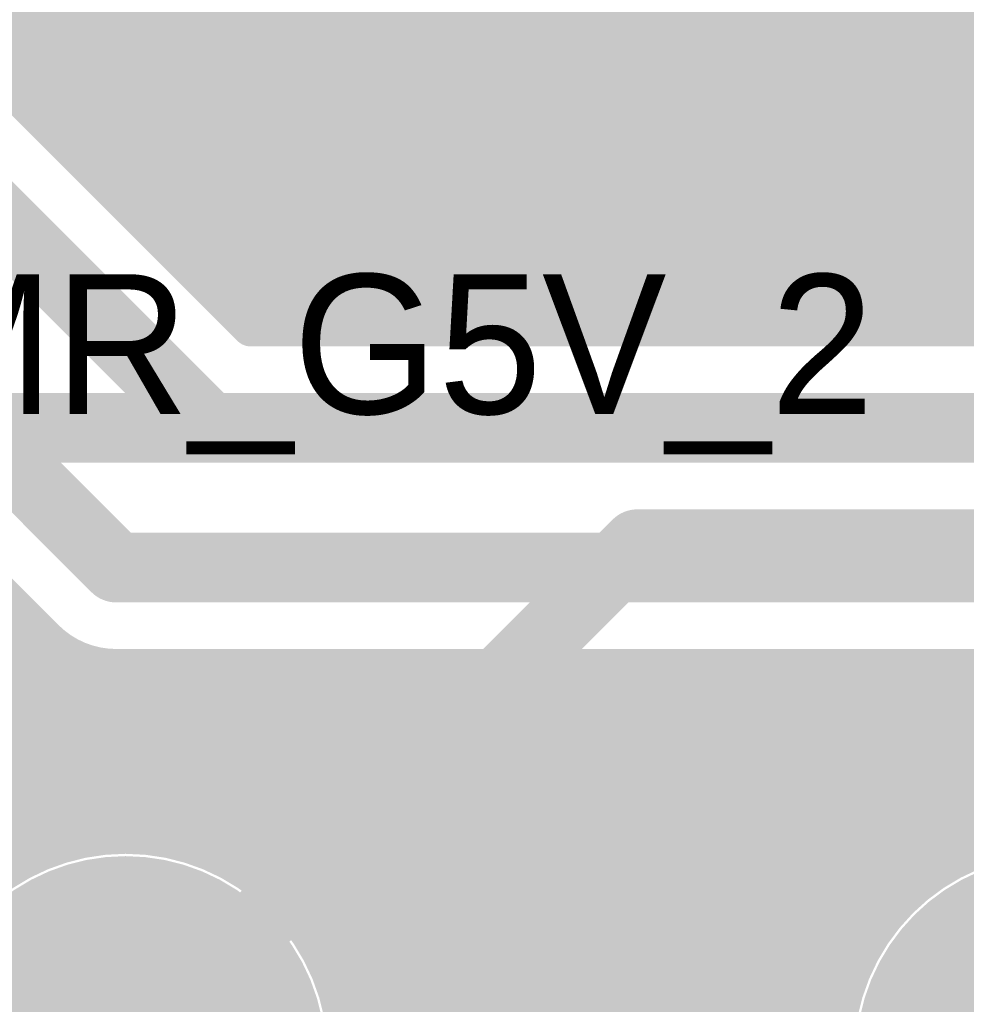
# Model space of a CAD drawing. Extents: x 7.17 to 14.1, y 4 to 11.75.
# Tile 171 of 214: x 10.61 to 10.81, y 8.43 to 8.64. Entities that reach past the tile are written whole.
import ezdxf

# ---------------------------------------------------------------- set-up
doc = ezdxf.new("R2010")
doc.units = 0
doc.layers.get('0').update_dxf_attribs({"linetype": 'CONTINUOUS'})
for name, color, linetype in [('BOTTOMLAYER', 5, 'CONTINUOUS'), ('BOTTOMSOLDER', 6, 'CONTINUOUS'), ('INTERNALPLANE1', 76, 'CONTINUOUS'), ('MECHANICAL1', 6, 'CONTINUOUS'), ('MULTILAYER', 9, 'CONTINUOUS'), ('TOPLAYER', 1, 'CONTINUOUS'), ('TOPSOLDER', 216, 'CONTINUOUS')]:
    doc.layers.add(name, color=color, linetype=linetype)

# ---------------------------------------------------------------- blocks, each defined once
blk = doc.blocks.new('RELAY44_28')
at = {"layer": 'BOTTOMSOLDER', "const_width": 0.0375}
for points in [[(0.28125, 0, 1), (0.31875, 0, 1)], [(0.48125, 0, 1), (0.51875, 0, 1)]]:
    blk.add_lwpolyline(points, format="xyb", close=True, dxfattribs=at)
at = {"layer": 'MULTILAYER', "const_width": 0.0335}
for points in [[(0.28325, 0, 1), (0.31675, 0, 1)], [(0.48325, 0, 1), (0.51675, 0, 1)]]:
    blk.add_lwpolyline(points, format="xyb", close=True, dxfattribs=at)
at = {"layer": 'TOPSOLDER', "const_width": 0.0375}
for points in [[(0.28125, 0, 1), (0.31875, 0, 1)], [(0.48125, 0, 1), (0.51875, 0, 1)]]:
    blk.add_lwpolyline(points, format="xyb", close=True, dxfattribs=at)

msp = doc.modelspace()

# ---------------------------------------------------------------- linework, layer by layer
at = {"layer": 'BOTTOMLAYER'}
for points, const_width in [([(10.40481, 8.8285), (10.66181, 8.5715)], 0.008), ([(10.411881, 8.8285), (10.668881, 8.5715)], 0.008), ([(10.418952, 8.8285), (10.675952, 8.5715)], 0.008), ([(10.426023, 8.8285), (10.683023, 8.5715)], 0.008), ([(10.433094, 8.8285), (10.690094, 8.5715)], 0.008), ([(10.440165, 8.8285), (10.697165, 8.5715)], 0.008), ([(10.447236, 8.8285), (10.704236, 8.5715)], 0.008), ([(10.588658, 8.8285), (10.845658, 8.5715)], 0.008), ([(10.595729, 8.8285), (10.852729, 8.5715)], 0.008), ([(10.6028, 8.8285), (10.8598, 8.5715)], 0.008), ([(10.607641, 8.620668), (10.815473, 8.8285)], 0.008), ([(10.609871, 8.8285), (10.866871, 8.5715)], 0.008), ([(10.611177, 8.617133), (10.822544, 8.8285)], 0.008), ([(10.614712, 8.613597), (10.829615, 8.8285)], 0.008), ([(10.616943, 8.8285), (10.873943, 8.5715)], 0.008), ([(10.618248, 8.610062), (10.836686, 8.8285)], 0.008), ([(10.621783, 8.606526), (10.843757, 8.8285)], 0.008), ([(10.624014, 8.8285), (10.881014, 8.5715)], 0.008), ([(10.625319, 8.602991), (10.850829, 8.8285)], 0.008), ([(10.628855, 8.599455), (10.8579, 8.8285)], 0.008), ([(10.63239, 8.595919), (10.864971, 8.8285)], 0.008), ([(10.635926, 8.592384), (10.872042, 8.8285)], 0.008), ([(10.756464, 8.5715), (11.013464, 8.8285)], 0.008), ([(10.763535, 8.5715), (11.020535, 8.8285)], 0.008), ([(10.770606, 8.5715), (11.027606, 8.8285)], 0.008), ([(10.777677, 8.5715), (11.034677, 8.8285)], 0.008), ([(10.784748, 8.5715), (11.041748, 8.8285)], 0.008), ([(10.791819, 8.5715), (11.048819, 8.8285)], 0.008), ([(10.79889, 8.5715), (11.05589, 8.8285)], 0.008), ([(10.805962, 8.5715), (11.062962, 8.8285)], 0.008), ([(10.813033, 8.5715), (11.070033, 8.8285)], 0.008), ([(10.418107, 8.810203), (10.65681, 8.5715)], 0.008), ([(10.402904, 8.795), (10.647904, 8.55)], 0.015), ([(10.382904, 8.765), (10.627904, 8.52)], 0.015), ([(10.36253, 8.7435), (10.646537, 8.459493)], 0.008), ([(10.369601, 8.7435), (10.794291, 8.31881)], 0.008), ([(10.373998, 8.7435), (10.612701, 8.504797)], 0.008), ([(10.670615, 8.739472), (10.838587, 8.5715)], 0.008), ([(10.639461, 8.588848), (10.788023, 8.73741)], 0.008), ([(10.368362, 8.730597), (10.63699, 8.461968)], 0.008), ([(10.642997, 8.585313), (10.783699, 8.726015)], 0.008), ([(10.675809, 8.727207), (10.831516, 8.5715)], 0.008), ([(10.370982, 8.720906), (10.62939, 8.462497)], 0.008), ([(10.646532, 8.581777), (10.782482, 8.717727)], 0.008), ([(10.677261, 8.718684), (10.824445, 8.5715)], 0.008), ([(10.371375, 8.713442), (10.622844, 8.461972)], 0.008), ([(10.650068, 8.578242), (10.782593, 8.710767)], 0.008), ([(10.677282, 8.711592), (10.817374, 8.5715)], 0.008), ([(10.370645, 8.7071), (10.617025, 8.460721)], 0.008), ([(10.653603, 8.574706), (10.783546, 8.704648)], 0.008), ([(10.67642, 8.705382), (10.810303, 8.5715)], 0.008), ([(10.369154, 8.70152), (10.611771, 8.458903)], 0.008), ([(10.657468, 8.5715), (10.785124, 8.699156)], 0.008), ([(10.674913, 8.699819), (10.803232, 8.5715)], 0.008), ([(10.367069, 8.696534), (10.606993, 8.45661)], 0.008), ([(10.66454, 8.5715), (10.787213, 8.694174)], 0.008), ([(10.672884, 8.694777), (10.79616, 8.5715)], 0.008), ([(10.670406, 8.690183), (10.789089, 8.5715)], 0.008), ([(10.671611, 8.5715), (10.789744, 8.689634)], 0.008), ([(10.667521, 8.685997), (10.782018, 8.5715)], 0.008), ([(10.678682, 8.5715), (10.792678, 8.685496)], 0.008), ([(10.664254, 8.682193), (10.774947, 8.5715)], 0.008), ([(10.685753, 8.5715), (10.795992, 8.68174)], 0.008), ([(10.660614, 8.678762), (10.767876, 8.5715)], 0.008), ([(10.692824, 8.5715), (10.79968, 8.678356)], 0.008), ([(10.656596, 8.675709), (10.760805, 8.5715)], 0.008), ([(10.699895, 8.5715), (10.803746, 8.675351)], 0.008), ([(10.604106, 8.624204), (10.653921, 8.674019)], 0.008), ([(10.652184, 8.673049), (10.753734, 8.5715)], 0.008), ([(10.706966, 8.5715), (10.80821, 8.672744)], 0.008), ([(10.611667, 8.671141), (10.711307, 8.5715)], 0.008), ([(10.647345, 8.670818), (10.746663, 8.5715)], 0.008), ([(10.714037, 8.5715), (10.813106, 8.670569)], 0.008), ([(10.749393, 8.5715), (10.849726, 8.671834)], 0.008), ([(10.60057, 8.627739), (10.64186, 8.669029)], 0.008), ([(10.64202, 8.669071), (10.739592, 8.5715)], 0.008), ([(10.721108, 8.5715), (10.818498, 8.66889)], 0.008), ([(10.597035, 8.631275), (10.633388, 8.667628)], 0.008), ([(10.621657, 8.668221), (10.718378, 8.5715)], 0.008), ([(10.629447, 8.667502), (10.725449, 8.5715)], 0.008), ([(10.636113, 8.667908), (10.73252, 8.5715)], 0.008), ([(10.728179, 8.5715), (10.824489, 8.66781)], 0.008), ([(10.73525, 8.5715), (10.83127, 8.66752)], 0.008), ([(10.742322, 8.5715), (10.83925, 8.668429)], 0.008), ([(10.65681, 8.5715), (11.728998, 8.5715)], 0.008), ([(10.647904, 8.55), (11.737904, 8.55)], 0.015), ([(10.627904, 8.52), (11.737904, 8.52)], 0.015), ([(10.430947, 8.337908), (10.605269, 8.512229)], 0.008), ([(10.430947, 8.330836), (10.608804, 8.508694)], 0.008), ([(10.430947, 8.323765), (10.61234, 8.505158)], 0.008), ([(10.430727, 8.316474), (10.616211, 8.501958)], 0.008), ([(10.371404, 8.25008), (10.620972, 8.499648)], 0.008), ([(10.620271, 8.4999), (10.798758, 8.321414)], 0.008), ([(10.371404, 8.243009), (10.626918, 8.498523)], 0.008), ([(10.371404, 8.235938), (10.633966, 8.4985)], 0.008), ([(10.371404, 8.228867), (10.641037, 8.4985)], 0.008), ([(10.393959, 8.11), (10.782459, 8.4985)], 0.008), ([(10.40103, 8.11), (10.78953, 8.4985)], 0.008), ([(10.408101, 8.11), (10.796601, 8.4985)], 0.008), ([(10.415173, 8.11), (10.803672, 8.4985)], 0.008), ([(10.422244, 8.11), (10.810744, 8.4985)], 0.008), ([(10.429315, 8.11), (10.817815, 8.4985)], 0.008), ([(10.436386, 8.11), (10.824886, 8.4985)], 0.008), ([(10.443457, 8.11), (10.831957, 8.4985)], 0.008), ([(10.450528, 8.11), (10.839028, 8.4985)], 0.008), ([(10.457599, 8.11), (10.846099, 8.4985)], 0.008), ([(10.605146, 8.455537), (10.648108, 8.4985)], 0.008), ([(10.617543, 8.460863), (10.655179, 8.4985)], 0.008), ([(10.626098, 8.462347), (10.662251, 8.4985)], 0.008), ([(10.627904, 8.4985), (11.728998, 8.4985)], 0.008), ([(10.628743, 8.4985), (10.803669, 8.323574)], 0.008), ([(10.633207, 8.462385), (10.669322, 8.4985)], 0.008), ([(10.635814, 8.4985), (10.809089, 8.325225)], 0.008), ([(10.639428, 8.461535), (10.676393, 8.4985)], 0.008), ([(10.642885, 8.4985), (10.815131, 8.326254)], 0.008), ([(10.645001, 8.460037), (10.683464, 8.4985)], 0.008), ([(10.649956, 8.4985), (10.822004, 8.326453)], 0.008), ([(10.650051, 8.458016), (10.690535, 8.4985)], 0.008), ([(10.654651, 8.455545), (10.697606, 8.4985)], 0.008), ([(10.657027, 8.4985), (10.830176, 8.325351)], 0.008), ([(10.658843, 8.452666), (10.704677, 8.4985)], 0.008), ([(10.662653, 8.449405), (10.711748, 8.4985)], 0.008), ([(10.664098, 8.4985), (10.841328, 8.321271)], 0.008), ([(10.66609, 8.445771), (10.718819, 8.4985)], 0.008), ([(10.669149, 8.441759), (10.72589, 8.4985)], 0.008), ([(10.67117, 8.4985), (10.920505, 8.249165)], 0.008), ([(10.671815, 8.437354), (10.732962, 8.4985)], 0.008), ([(10.673843, 8.396955), (10.775388, 8.4985)], 0.008), ([(10.674054, 8.432522), (10.740033, 8.4985)], 0.008), ([(10.675809, 8.427205), (10.747104, 8.4985)], 0.008), ([(10.676706, 8.406889), (10.768317, 8.4985)], 0.008), ([(10.676983, 8.421308), (10.754175, 8.4985)], 0.008), ([(10.677403, 8.414657), (10.761246, 8.4985)], 0.008), ([(10.678241, 8.4985), (10.92404, 8.2527)], 0.008), ([(10.685312, 8.4985), (10.785391, 8.39842)], 0.008), ([(10.692383, 8.4985), (10.78293, 8.407953)], 0.008), ([(10.699454, 8.4985), (10.782407, 8.415547)], 0.008), ([(10.706525, 8.4985), (10.782936, 8.422089)], 0.008), ([(10.713596, 8.4985), (10.784191, 8.427905)], 0.008), ([(10.720667, 8.4985), (10.786011, 8.433156)], 0.008), ([(10.727738, 8.4985), (10.788306, 8.437932)], 0.008), ([(10.73481, 8.4985), (10.791023, 8.442286)], 0.008), ([(10.741881, 8.4985), (10.794131, 8.44625)], 0.008), ([(10.748952, 8.4985), (10.797614, 8.449837)], 0.008), ([(10.756023, 8.4985), (10.801472, 8.453051)], 0.008), ([(10.763094, 8.4985), (10.805715, 8.455879)], 0.008), ([(10.770165, 8.4985), (10.810368, 8.458297)], 0.008), ([(10.777236, 8.4985), (10.815479, 8.460257)], 0.008), ([(10.784307, 8.4985), (10.821125, 8.461682)], 0.008), ([(10.791378, 8.4985), (10.827442, 8.462436)], 0.008), ([(10.798449, 8.4985), (10.834691, 8.462258)], 0.008), ([(10.805521, 8.4985), (10.843511, 8.460509)], 0.008), ([(10.812592, 8.4985), (10.85726, 8.453832)], 0.008), ([(10.674397, 8.431633), (10.790229, 8.3158)], 0.008), ([(10.46467, 8.11), (10.784918, 8.430248)], 0.008)]:
    msp.add_lwpolyline(points, dxfattribs=dict(at, const_width=const_width))
for points, const_width in [([(10.602106, 8.624204, 1), (10.606106, 8.624204, 1)], 0.004), ([(10.605641, 8.620668, 1), (10.609641, 8.620668, 1)], 0.004), ([(10.609177, 8.617133, 1), (10.613177, 8.617133, 1)], 0.004), ([(10.612712, 8.613597, 1), (10.616712, 8.613597, 1)], 0.004), ([(10.616248, 8.610062, 1), (10.620248, 8.610062, 1)], 0.004), ([(10.619784, 8.606526, 1), (10.623784, 8.606526, 1)], 0.004), ([(10.623319, 8.602991, 1), (10.627319, 8.602991, 1)], 0.004), ([(10.626855, 8.599455, 1), (10.630855, 8.599455, 1)], 0.004), ([(10.63039, 8.595919, 1), (10.63439, 8.595919, 1)], 0.004), ([(10.633926, 8.592384, 1), (10.637926, 8.592384, 1)], 0.004), ([(10.637461, 8.588848, 1), (10.641461, 8.588848, 1)], 0.004), ([(10.640997, 8.585313, 1), (10.644997, 8.585313, 1)], 0.004), ([(10.644532, 8.581777, 1), (10.648532, 8.581777, 1)], 0.004), ([(10.648068, 8.578242, 1), (10.652068, 8.578242, 1)], 0.004), ([(10.651603, 8.574706, 1), (10.655603, 8.574706, 1)], 0.004), ([(10.65481, 8.5715, 1), (10.65881, 8.5715, 1)], 0.004), ([(10.65481, 8.5715, 1), (10.65881, 8.5715, 1)], 0.004), ([(10.655468, 8.5715, 1), (10.659468, 8.5715, 1)], 0.004), ([(10.659809, 8.5715, 1), (10.663809, 8.5715, 1)], 0.004), ([(10.662539, 8.5715, 1), (10.66654, 8.5715, 1)], 0.004), ([(10.666881, 8.5715, 1), (10.670881, 8.5715, 1)], 0.004), ([(10.669611, 8.5715, 1), (10.673611, 8.5715, 1)], 0.004), ([(10.673952, 8.5715, 1), (10.677952, 8.5715, 1)], 0.004), ([(10.676682, 8.5715, 1), (10.680682, 8.5715, 1)], 0.004), ([(10.681023, 8.5715, 1), (10.685023, 8.5715, 1)], 0.004), ([(10.683753, 8.5715, 1), (10.687753, 8.5715, 1)], 0.004), ([(10.688094, 8.5715, 1), (10.692094, 8.5715, 1)], 0.004), ([(10.690824, 8.5715, 1), (10.694824, 8.5715, 1)], 0.004), ([(10.695165, 8.5715, 1), (10.699165, 8.5715, 1)], 0.004), ([(10.697895, 8.5715, 1), (10.701895, 8.5715, 1)], 0.004), ([(10.702236, 8.5715, 1), (10.706236, 8.5715, 1)], 0.004), ([(10.704966, 8.5715, 1), (10.708966, 8.5715, 1)], 0.004), ([(10.709307, 8.5715, 1), (10.713307, 8.5715, 1)], 0.004), ([(10.712037, 8.5715, 1), (10.716037, 8.5715, 1)], 0.004), ([(10.716378, 8.5715, 1), (10.720378, 8.5715, 1)], 0.004), ([(10.719108, 8.5715, 1), (10.723108, 8.5715, 1)], 0.004), ([(10.723449, 8.5715, 1), (10.727449, 8.5715, 1)], 0.004), ([(10.726179, 8.5715, 1), (10.730179, 8.5715, 1)], 0.004), ([(10.730521, 8.5715, 1), (10.734521, 8.5715, 1)], 0.004), ([(10.733251, 8.5715, 1), (10.737251, 8.5715, 1)], 0.004), ([(10.737592, 8.5715, 1), (10.741592, 8.5715, 1)], 0.004), ([(10.740322, 8.5715, 1), (10.744322, 8.5715, 1)], 0.004), ([(10.744663, 8.5715, 1), (10.748663, 8.5715, 1)], 0.004), ([(10.747393, 8.5715, 1), (10.751393, 8.5715, 1)], 0.004), ([(10.751734, 8.5715, 1), (10.755734, 8.5715, 1)], 0.004), ([(10.754464, 8.5715, 1), (10.758464, 8.5715, 1)], 0.004), ([(10.758805, 8.5715, 1), (10.762805, 8.5715, 1)], 0.004), ([(10.761535, 8.5715, 1), (10.765535, 8.5715, 1)], 0.004), ([(10.765876, 8.5715, 1), (10.769876, 8.5715, 1)], 0.004), ([(10.768606, 8.5715, 1), (10.772606, 8.5715, 1)], 0.004), ([(10.772947, 8.5715, 1), (10.776947, 8.5715, 1)], 0.004), ([(10.775677, 8.5715, 1), (10.779677, 8.5715, 1)], 0.004), ([(10.780018, 8.5715, 1), (10.784018, 8.5715, 1)], 0.004), ([(10.782748, 8.5715, 1), (10.786748, 8.5715, 1)], 0.004), ([(10.787089, 8.5715, 1), (10.791089, 8.5715, 1)], 0.004), ([(10.789819, 8.5715, 1), (10.793819, 8.5715, 1)], 0.004), ([(10.79416, 8.5715, 1), (10.79816, 8.5715, 1)], 0.004), ([(10.79689, 8.5715, 1), (10.80089, 8.5715, 1)], 0.004), ([(10.801232, 8.5715, 1), (10.805231, 8.5715, 1)], 0.004), ([(10.803961, 8.5715, 1), (10.807961, 8.5715, 1)], 0.004), ([(10.808303, 8.5715, 1), (10.812303, 8.5715, 1)], 0.004), ([(10.811033, 8.5715, 1), (10.815033, 8.5715, 1)], 0.004), ([(10.644154, 8.55, 1), (10.651654, 8.55, 1)], 0.0075), ([(10.644154, 8.55, 1), (10.651654, 8.55, 1)], 0.0075), ([(10.624154, 8.52, 1), (10.631654, 8.52, 1)], 0.0075), ([(10.624154, 8.52, 1), (10.631654, 8.52, 1)], 0.0075), ([(10.603269, 8.512229, 1), (10.607269, 8.512229, 1)], 0.004), ([(10.606805, 8.508694, 1), (10.610805, 8.508694, 1)], 0.004), ([(10.61034, 8.505158, 1), (10.61434, 8.505158, 1)], 0.004), ([(10.610701, 8.504797, 1), (10.614701, 8.504797, 1)], 0.004), ([(10.610701, 8.504797, 1), (10.614701, 8.504797, 1)], 0.004), ([(10.610701, 8.504797, 1), (10.614701, 8.504797, 1)], 0.004), ([(10.614211, 8.501958, 1), (10.618211, 8.501958, 1)], 0.004), ([(10.618272, 8.4999, 1), (10.622272, 8.4999, 1)], 0.004), ([(10.618972, 8.499648, 1), (10.622972, 8.499648, 1)], 0.004), ([(10.624918, 8.498523, 1), (10.628918, 8.498523, 1)], 0.004), ([(10.625904, 8.4985, 1), (10.629904, 8.4985, 1)], 0.004), ([(10.625904, 8.4985, 1), (10.629904, 8.4985, 1)], 0.004), ([(10.625904, 8.4985, 1), (10.629904, 8.4985, 1)], 0.004), ([(10.626743, 8.4985, 1), (10.630743, 8.4985, 1)], 0.004), ([(10.631966, 8.4985, 1), (10.635966, 8.4985, 1)], 0.004), ([(10.633814, 8.4985, 1), (10.637814, 8.4985, 1)], 0.004), ([(10.639037, 8.4985, 1), (10.643037, 8.4985, 1)], 0.004), ([(10.640885, 8.4985, 1), (10.644885, 8.4985, 1)], 0.004), ([(10.646108, 8.4985, 1), (10.650108, 8.4985, 1)], 0.004), ([(10.647956, 8.4985, 1), (10.651956, 8.4985, 1)], 0.004), ([(10.653179, 8.4985, 1), (10.657179, 8.4985, 1)], 0.004), ([(10.655027, 8.4985, 1), (10.659027, 8.4985, 1)], 0.004), ([(10.660251, 8.4985, 1), (10.66425, 8.4985, 1)], 0.004), ([(10.662099, 8.4985, 1), (10.666099, 8.4985, 1)], 0.004), ([(10.667322, 8.4985, 1), (10.671322, 8.4985, 1)], 0.004), ([(10.66917, 8.4985, 1), (10.67317, 8.4985, 1)], 0.004), ([(10.674393, 8.4985, 1), (10.678393, 8.4985, 1)], 0.004), ([(10.676241, 8.4985, 1), (10.680241, 8.4985, 1)], 0.004), ([(10.681464, 8.4985, 1), (10.685464, 8.4985, 1)], 0.004), ([(10.683312, 8.4985, 1), (10.687312, 8.4985, 1)], 0.004), ([(10.688535, 8.4985, 1), (10.692535, 8.4985, 1)], 0.004), ([(10.690383, 8.4985, 1), (10.694383, 8.4985, 1)], 0.004), ([(10.695606, 8.4985, 1), (10.699606, 8.4985, 1)], 0.004), ([(10.697454, 8.4985, 1), (10.701454, 8.4985, 1)], 0.004), ([(10.702677, 8.4985, 1), (10.706677, 8.4985, 1)], 0.004), ([(10.704525, 8.4985, 1), (10.708525, 8.4985, 1)], 0.004), ([(10.709748, 8.4985, 1), (10.713748, 8.4985, 1)], 0.004), ([(10.711596, 8.4985, 1), (10.715596, 8.4985, 1)], 0.004), ([(10.716819, 8.4985, 1), (10.720819, 8.4985, 1)], 0.004), ([(10.718667, 8.4985, 1), (10.722667, 8.4985, 1)], 0.004), ([(10.72389, 8.4985, 1), (10.72789, 8.4985, 1)], 0.004), ([(10.725738, 8.4985, 1), (10.729738, 8.4985, 1)], 0.004), ([(10.730961, 8.4985, 1), (10.734962, 8.4985, 1)], 0.004), ([(10.73281, 8.4985, 1), (10.736809, 8.4985, 1)], 0.004), ([(10.738033, 8.4985, 1), (10.742033, 8.4985, 1)], 0.004), ([(10.739881, 8.4985, 1), (10.743881, 8.4985, 1)], 0.004), ([(10.745104, 8.4985, 1), (10.749104, 8.4985, 1)], 0.004), ([(10.746952, 8.4985, 1), (10.750952, 8.4985, 1)], 0.004), ([(10.752175, 8.4985, 1), (10.756175, 8.4985, 1)], 0.004), ([(10.754023, 8.4985, 1), (10.758023, 8.4985, 1)], 0.004), ([(10.759246, 8.4985, 1), (10.763246, 8.4985, 1)], 0.004), ([(10.761094, 8.4985, 1), (10.765094, 8.4985, 1)], 0.004), ([(10.766317, 8.4985, 1), (10.770317, 8.4985, 1)], 0.004), ([(10.768165, 8.4985, 1), (10.772165, 8.4985, 1)], 0.004), ([(10.773388, 8.4985, 1), (10.777388, 8.4985, 1)], 0.004), ([(10.775236, 8.4985, 1), (10.779236, 8.4985, 1)], 0.004), ([(10.780459, 8.4985, 1), (10.784459, 8.4985, 1)], 0.004), ([(10.782307, 8.4985, 1), (10.786307, 8.4985, 1)], 0.004), ([(10.78753, 8.4985, 1), (10.79153, 8.4985, 1)], 0.004), ([(10.789378, 8.4985, 1), (10.793378, 8.4985, 1)], 0.004), ([(10.794601, 8.4985, 1), (10.798601, 8.4985, 1)], 0.004), ([(10.796449, 8.4985, 1), (10.800449, 8.4985, 1)], 0.004), ([(10.801673, 8.4985, 1), (10.805673, 8.4985, 1)], 0.004), ([(10.80352, 8.4985, 1), (10.807521, 8.4985, 1)], 0.004), ([(10.808744, 8.4985, 1), (10.812744, 8.4985, 1)], 0.004), ([(10.810592, 8.4985, 1), (10.814592, 8.4985, 1)], 0.004), ([(10.677404, 8.415, 1), (10.582404, 8.415, 1)], 0.008), ([(10.620844, 8.461972, 1), (10.624844, 8.461972, 1)], 0.004), ([(10.624098, 8.462347, 1), (10.628098, 8.462347, 1)], 0.004), ([(10.62739, 8.462497, 1), (10.63139, 8.462497, 1)], 0.004), ([(10.631207, 8.462385, 1), (10.635207, 8.462385, 1)], 0.004), ([(10.63499, 8.461968, 1), (10.63899, 8.461968, 1)], 0.004), ([(10.637428, 8.461535, 1), (10.641428, 8.461535, 1)], 0.004), ([(10.877404, 8.415, 1), (10.782404, 8.415, 1)], 0.008), ([(10.615025, 8.460721, 1), (10.619025, 8.460721, 1)], 0.004), ([(10.615543, 8.460863, 1), (10.619543, 8.460863, 1)], 0.004), ([(10.643001, 8.460037, 1), (10.647001, 8.460037, 1)], 0.004), ([(10.644537, 8.459493, 1), (10.648537, 8.459493, 1)], 0.004), ([(10.609771, 8.458903, 1), (10.613771, 8.458903, 1)], 0.004), ([(10.648051, 8.458016, 1), (10.652051, 8.458016, 1)], 0.004), ([(10.808368, 8.458297, 1), (10.812368, 8.458297, 1)], 0.004), ([(10.603146, 8.455537, 1), (10.607146, 8.455537, 1)], 0.004), ([(10.604994, 8.45661, 1), (10.608994, 8.45661, 1)], 0.004), ([(10.652651, 8.455545, 1), (10.65665, 8.455545, 1)], 0.004), ([(10.803715, 8.455879, 1), (10.807715, 8.455879, 1)], 0.004), ([(10.799472, 8.453051, 1), (10.803472, 8.453051, 1)], 0.004), ([(10.656844, 8.452666, 1), (10.660844, 8.452666, 1)], 0.004), ([(10.660654, 8.449405, 1), (10.664654, 8.449405, 1)], 0.004), ([(10.795614, 8.449837, 1), (10.799614, 8.449837, 1)], 0.004), ([(10.66409, 8.445771, 1), (10.66809, 8.445771, 1)], 0.004), ([(10.792131, 8.44625, 1), (10.796131, 8.44625, 1)], 0.004), ([(10.789023, 8.442286, 1), (10.793023, 8.442286, 1)], 0.004), ([(10.667149, 8.441759, 1), (10.671149, 8.441759, 1)], 0.004), ([(10.786306, 8.437932, 1), (10.790306, 8.437932, 1)], 0.004), ([(10.669815, 8.437354, 1), (10.673815, 8.437354, 1)], 0.004), ([(10.672054, 8.432522, 1), (10.676054, 8.432522, 1)], 0.004), ([(10.672397, 8.431633, 1), (10.676397, 8.431633, 1)], 0.004), ([(10.784011, 8.433156, 1), (10.788011, 8.433156, 1)], 0.004), ([(10.782918, 8.430248, 1), (10.786918, 8.430248, 1)], 0.004), ([(10.782191, 8.427905, 1), (10.786191, 8.427905, 1)], 0.004), ([(10.673809, 8.427205, 1), (10.677809, 8.427205, 1)], 0.004)]:
    msp.add_lwpolyline(points, format="xyb", close=True, dxfattribs=dict(at, const_width=const_width))
at = {"layer": 'BOTTOMLAYER', "const_width": 0.008}
msp.add_lwpolyline([(10.627904, 8.4985, -0.198912), (10.612701, 8.504797)], format="xyb", dxfattribs=at)
msp.add_lwpolyline([(10.627904, 8.4985, -0.198912), (10.612701, 8.504797)], format="xyb", dxfattribs=at)
at = {"layer": 'INTERNALPLANE1', "const_width": 0.043}
for points in [[(10.608404, 8.415, 1), (10.651404, 8.415, 1)], [(10.808404, 8.415, 1), (10.851404, 8.415, 1)]]:
    msp.add_lwpolyline(points, format="xyb", close=True, dxfattribs=at)
at = {"layer": 'TOPLAYER', "const_width": 0.015}
for points in [[(10.209904, 8.55), (11.439904, 8.55)], [(10.629904, 8.415), (10.739904, 8.525)], [(10.739904, 8.525), (11.739904, 8.525)]]:
    msp.add_lwpolyline(points, dxfattribs=at)
at = {"layer": 'TOPLAYER', "const_width": 0.0075}
msp.add_lwpolyline([(10.736154, 8.525, 1), (10.743654, 8.525, 1)], format="xyb", close=True, dxfattribs=at)
msp.add_lwpolyline([(10.736154, 8.525, 1), (10.743654, 8.525, 1)], format="xyb", close=True, dxfattribs=at)

# ---------------------------------------------------------------- block references
msp.add_blockref('RELAY44_28', (10.329904, 8.415))

# ---------------------------------------------------------------- texts
at = {"layer": 'MECHANICAL1'}
msp.add_text('OMR_G5V_2', height=0.03, dxfattribs=at).set_placement((10.55, 8.553))

doc.saveas('drawing.dxf')
